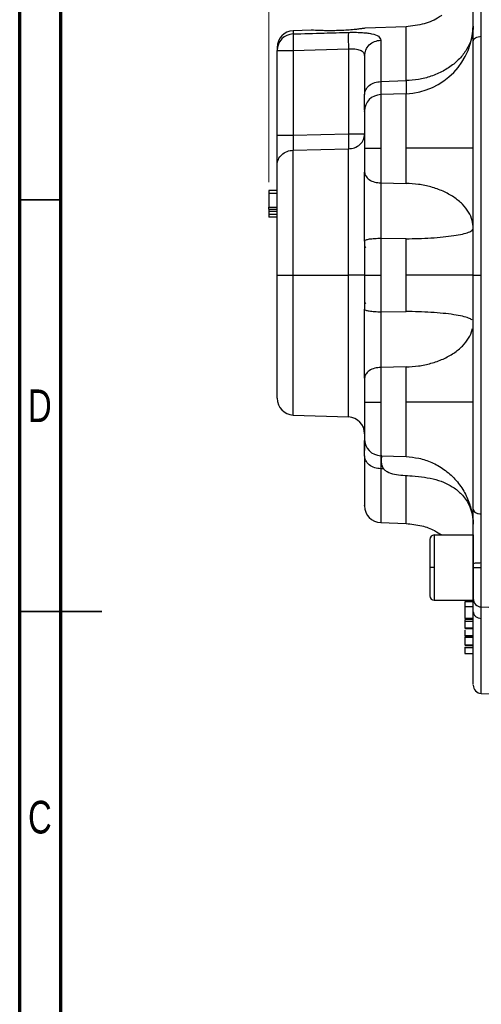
# Model space of a CAD drawing. Header units: inches. Extents: x 0.6 to 16.3, y 0.2 to 11.5.
# Tile 2 of 13: x 0.6 to 2.8, y 4 to 8.7. Entities that reach past the tile are written whole.
import ezdxf

# ---------------------------------------------------------------- set-up
doc = ezdxf.new("R2010")
doc.units = ezdxf.units.IN
doc.header["$MEASUREMENT"] = 0
doc.styles.add('SLDTEXTSTYLE0', font='TXT', dxfattribs={"width": 0.75})
doc.dimstyles.new('SLDDIMSTYLE5', dxfattribs={"dimtxt": 0.137795, "dimasz": 0.14, "dimexe": 0, "dimexo": 0.0625, "dimgap": 0.034449, "dimtad": 0, "dimdec": 1, "dimlfac": 1.5, "dimrnd": 1e-09, "dimzin": 4, "dimdsep": 46, "dimtxsty": 'SLDTEXTSTYLE0', "dimblk1": 'CLOSED', "dimblk2": 'CLOSED', "dimsah": 1, "dimcen": 0.09, "dimadec": 0, "dimazin": 1, "dimtfac": 1, "dimtdec": 1, "dimtofl": 0, "dimtmove": 0, "dimatfit": 3, "dimldrblk": 'CLOSED', "dimfxl": 0, "dimfrac": 2, "dimtolj": 1, "dimtzin": 12, "dimarcsym": 0})

# ---------------------------------------------------------------- blocks, each defined once
blk = doc.blocks.new('_Closed')
at = {"color": 0, "linetype": 'ByBlock', "lineweight": -2}
for p, q in [((-1, 0.166667), (0, 0)), ((-1, 0.166667), (-1, -0.166667)), ((0, 0), (-1, -0.166667)), ((0, 0), (-1, 0))]:
    blk.add_line(p, q, dxfattribs=at)
blk = doc.blocks.new('_D_6')
at = {"color": 7, "linetype": 'Continuous', "lineweight": 0}
for p, q in [((2.4952, 10.6309), (2.4532, 10.6309)), ((2.4532, 10.6309), (2.4532, 10.4121)), ((2.8006, 10.6309), (2.8426, 10.6309)), ((2.8426, 10.6309), (2.8426, 10.4121)), ((1.7827, 7.8997), (1.7827, 10.4718)), ((4.4777, 10.3428), (4.4777, 10.4718)), ((1.7827, 10.4324), (2.3323, 10.4324)), ((2.4532, 10.4121), (2.4952, 10.4121)), ((2.8426, 10.4121), (2.8006, 10.4121)), ((4.4777, 10.4324), (2.9635, 10.4324))]:
    blk.add_line(p, q, dxfattribs=at)
at = {"color": 7, "linetype": 'Continuous', "lineweight": 18, "xscale": 0.14, "yscale": 0.14, "rotation": 180.0000000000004}
blk.add_blockref('_Closed', (1.7827, 10.4324), dxfattribs=at)
at = {"color": 7, "linetype": 'Continuous', "lineweight": 18, "xscale": 0.14, "yscale": 0.14}
blk.add_blockref('_Closed', (4.4777, 10.4324), dxfattribs=at)
at = {"color": 7, "linetype": 'Continuous', "lineweight": 18, "char_height": 0.1378, "attachment_point": 1, "style": 'SLDTEXTSTYLE0'}
for s, insert in [('103', (2.4952, 10.5898)), ('4.0', (2.5206, 10.3836))]:
    blk.add_mtext(s, dxfattribs=dict(at, insert=insert))

msp = doc.modelspace()

# ---------------------------------------------------------------- linework, layer by layer
at = {"color": 7, "linetype": 'Continuous', "lineweight": 70}
for p, q in [((0.5906, 0.1969), (0.5906, 11.4961)), ((0.7874, 0.3937), (0.7874, 11.2992))]:
    msp.add_line(p, q, dxfattribs=at)
at = {"color": 7, "linetype": 'Continuous', "lineweight": 25}
for p, q in [((1.9859, 8.6277), (1.8999, 8.6247)), ((2.4396, 8.6435), (2.2433, 8.6366)), ((2.3185, 8.5799), (2.3185, 8.3817)), ((2.7999, 7.4553), (2.7999, 8.5981)), ((1.8227, 8.5304), (1.8999, 8.5304)), ((1.8227, 8.1251), (1.8227, 8.5304)), ((1.8999, 8.5304), (2.1641, 8.5382)), ((1.8999, 8.5304), (1.8999, 8.1251)), ((2.1641, 8.5382), (2.1641, 8.1307)), ((2.3185, 8.3817), (2.4396, 8.3859)), ((2.4396, 8.3235), (2.3185, 8.3193)), ((1.8999, 8.1251), (2.1641, 8.1307)), ((1.8999, 8.0536), (2.1641, 8.0595)), ((2.1641, 7.4553), (2.1641, 8.0595)), ((2.2413, 8.0633), (2.3185, 8.0633)), ((2.3185, 8.0633), (2.3185, 7.8966)), ((2.7613, 8.0633), (2.4396, 8.0633)), ((2.4396, 7.8944), (2.4396, 8.0633)), ((1.8999, 7.4553), (1.8999, 8.0536)), ((2.3185, 7.8966), (2.4396, 7.8944)), ((1.8227, 7.8604), (1.7827, 7.8604)), ((1.7827, 7.8465), (1.7827, 7.8456)), ((1.8227, 7.8456), (1.7827, 7.8456)), ((1.7827, 7.8456), (1.7827, 7.7799)), ((1.7827, 7.7799), (1.8227, 7.7799)), ((1.7827, 7.7703), (1.8227, 7.7703)), ((1.7827, 7.7608), (1.8227, 7.7608)), ((1.7827, 7.7608), (1.7827, 7.745)), ((1.8227, 7.745), (1.7827, 7.745)), ((1.8227, 7.7321), (1.7827, 7.7321)), ((2.2476, 7.5902), (2.2413, 7.584)), ((2.4396, 7.6295), (2.3185, 7.6304)), ((2.3185, 7.6304), (2.3185, 7.4553)), ((2.4396, 7.4553), (2.4396, 7.6295)), ((1.8227, 7.4553), (1.8999, 7.4553)), ((1.8999, 7.4553), (2.1641, 7.4553)), ((2.2413, 7.4553), (2.1641, 7.4553)), ((2.2413, 7.4553), (2.3185, 7.4553)), ((2.3185, 7.4553), (2.3185, 7.2802)), ((2.7613, 7.4553), (2.4396, 7.4553)), ((2.4396, 7.2811), (2.4396, 7.4553)), ((2.7613, 7.4553), (2.7999, 7.4553)), ((2.7999, 6.3125), (2.7999, 7.4553)), ((2.2413, 7.3265), (2.2476, 7.3204)), ((2.3185, 7.2802), (2.4396, 7.2811)), ((2.4396, 7.0161), (2.3185, 7.014)), ((2.3185, 7.014), (2.3185, 6.8473)), ((2.4396, 6.8473), (2.4396, 7.0161)), ((2.2413, 6.8473), (2.3185, 6.8473)), ((2.7613, 6.8473), (2.4396, 6.8473)), ((1.8999, 6.7859), (2.1641, 6.7767)), ((2.3185, 6.5913), (2.4396, 6.587)), ((2.3335, 6.5284), (2.3185, 6.5289)), ((2.3185, 6.2713), (2.4396, 6.2671)), ((2.5747, 6.212), (2.5747, 6.0557)), ((2.5747, 6.212), (2.7613, 6.212)), ((2.7613, 6.212), (2.7613, 5.8994)), ((2.7999, 6.0557), (2.7999, 6.0797)), ((2.5747, 6.0557), (2.5533, 6.0557)), ((2.5747, 6.0557), (2.5747, 5.8994)), ((2.7613, 6.0557), (2.7999, 6.0557)), ((2.759, 5.9512), (2.7613, 5.9339)), ((2.5747, 5.8994), (2.7613, 5.8994)), ((2.7613, 5.8993), (2.7213, 5.8993)), ((2.7213, 5.8993), (2.7213, 5.8975)), ((2.7613, 5.8918), (2.7213, 5.8918)), ((2.7613, 5.8675), (2.7213, 5.8675)), ((2.7999, 5.8677), (2.968, 5.8618)), ((2.7213, 5.8399), (2.7213, 5.8189)), ((2.7613, 5.8117), (2.7213, 5.8117)), ((2.7213, 5.8099), (2.7613, 5.8099)), ((2.7213, 5.8056), (2.7213, 5.7974)), ((2.7613, 5.7974), (2.7213, 5.7974)), ((2.7213, 5.7796), (2.7213, 5.7726)), ((2.7613, 5.7662), (2.7213, 5.7662)), ((2.7213, 5.765), (2.7613, 5.765)), ((2.7613, 5.7295), (2.7213, 5.7295)), ((2.7213, 5.7289), (2.7613, 5.7289)), ((2.7213, 5.7248), (2.7213, 5.7219)), ((2.7613, 5.7219), (2.7213, 5.7219)), ((2.7213, 5.6868), (2.7613, 5.6868)), ((2.7613, 5.6821), (2.7213, 5.6821)), ((2.7613, 5.6714), (2.7213, 5.6714)), ((2.7213, 5.6448), (2.7613, 5.6448)), ((2.7999, 5.4539), (2.968, 5.4481))]:
    msp.add_line(p, q, dxfattribs=at)
at = {"color": 8, "linetype": 'Continuous', "lineweight": 25}
for p, q in [((1.8999, 8.6247), (1.8999, 8.6093)), ((2.4396, 8.3859), (2.4396, 8.6435)), ((2.3185, 8.3193), (2.3185, 8.0633)), ((2.4396, 8.0633), (2.4396, 8.3235)), ((1.8999, 6.7859), (1.8999, 7.4553)), ((2.1641, 6.7767), (2.1641, 7.4553)), ((2.2413, 7.4613), (2.242, 7.4613)), ((2.3185, 6.8473), (2.3185, 6.5913)), ((2.4396, 6.587), (2.4396, 6.8473)), ((2.3185, 6.5289), (2.3185, 6.2713)), ((2.4396, 6.2671), (2.4396, 6.4957)), ((2.7999, 5.8677), (2.7999, 6.0557)), ((2.7999, 5.4539), (2.7999, 5.8123))]:
    msp.add_line(p, q, dxfattribs=at)
at = {"color": 7, "linetype": 'Continuous', "lineweight": 35}
for p, q in [((0.7874, 7.815), (0.5906, 7.815)), ((0.5906, 5.8465), (0.9843, 5.8465)), ((0.7874, 5.8465), (0.5906, 5.8465))]:
    msp.add_line(p, q, dxfattribs=at)
at = {"color": 7, "linetype": 'Continuous', "lineweight": 25}
for centre, radius, start, end in [((1.9027, 8.5447), 0.08, 92, 180), ((2.428, 8.6567), 0.3333, 272, 0), ((1.9021, 8.5299), 0.0794, 91.606, 179.636), ((2.3213, 8.2394), 0.08, 92, 180), ((1.9027, 6.8659), 0.08, 180, 268), ((2.1613, 6.6967), 0.08, 0, 88), ((2.3213, 6.6712), 0.08, 180, 268), ((2.3213, 6.3513), 0.08, 180, 268), ((2.5747, 6.1907), 0.0213, 90, 180), ((2.5747, 5.9207), 0.0213, 180, 270), ((2.8013, 5.9076), 0.04, 180, 268), ((2.8013, 5.4939), 0.04, 180, 268)]:
    msp.add_arc(centre, radius, start, end, dxfattribs=at)
for points, knots in [([(2.7613, 8.5753), (2.7613, 8.5947), (2.7613, 8.6337), (2.7613, 8.6992), (2.7613, 8.7674), (2.7613, 8.8131), (2.7613, 8.836)], [0, 0, 0, 0, 0.250001, 0.499962, 0.749995, 1, 1, 1, 1]), ([(2.7999, 8.5981), (2.7999, 8.6044), (2.7999, 8.6195), (2.7999, 8.6425), (2.7999, 8.6698), (2.7998, 8.6985), (2.7998, 8.735), (2.7999, 8.7792), (2.7999, 8.8123), (2.7999, 8.8309)], [0, 0, 0, 0, 0.093134, 0.221777, 0.318054, 0.456595, 0.594338, 0.772833, 1, 1, 1, 1]), ([(2.6099, 8.6986), (2.6063, 8.6958), (2.5818, 8.6772), (2.5245, 8.6538), (2.469, 8.6471), (2.4396, 8.6435)], [0, 0, 0, 0, 0.0744517, 0.5098894, 1, 1, 1, 1]), ([(2.1907, 8.6302), (2.1803, 8.6293), (2.1598, 8.6276), (2.1249, 8.6257), (2.09, 8.6248), (2.0567, 8.6248), (2.0274, 8.6255), (2.0044, 8.6265), (1.9889, 8.6275), (1.9869, 8.6276), (1.9859, 8.6277)], [0, 0, 0, 0, 0.125273, 0.250246, 0.375386, 0.500422, 0.625069, 0.749904, 0.874944, 1, 1, 1, 1]), ([(2.2433, 8.6366), (2.2427, 8.6365), (2.2413, 8.6363), (2.2303, 8.6348), (2.2139, 8.6327), (2.1984, 8.631), (2.1907, 8.6302)], [0, 0, 0, 0, 0.249961, 0.499802, 0.748817, 1, 1, 1, 1]), ([(2.7613, 8.6469), (2.7603, 8.6312), (2.7582, 8.5991), (2.7404, 8.5514), (2.7109, 8.5055), (2.6694, 8.4643), (2.6183, 8.4303), (2.5607, 8.4057), (2.5005, 8.3901), (2.4595, 8.3873), (2.4396, 8.3859)], [0, 0, 0, 0, 0.1168915, 0.2404663, 0.368936, 0.5000006, 0.6310651, 0.7595345, 0.883109, 1, 1, 1, 1]), ([(1.8999, 8.6093), (1.8996, 8.6068), (1.8992, 8.6018), (1.8989, 8.5831), (1.8992, 8.5585), (1.8996, 8.5398), (1.8999, 8.5304)], [0, 0, 0, 0, 0.250116, 0.5, 0.749884, 1, 1, 1, 1]), ([(1.8999, 8.6093), (1.9492, 8.6107), (2.0373, 8.6133), (2.1254, 8.6159), (2.1641, 8.617)], [0, 0, 0, 0, 0.559999, 1, 1, 1, 1]), ([(2.1641, 8.617), (2.1639, 8.614), (2.1633, 8.6081), (2.1632, 8.587), (2.1635, 8.5628), (2.1639, 8.5464), (2.1641, 8.5382)], [0, 0, 0, 0, 0.279847, 0.559288, 0.779608, 1, 1, 1, 1]), ([(2.1641, 8.617), (2.1745, 8.6172), (2.1953, 8.6176), (2.225, 8.6166), (2.2522, 8.6145), (2.2834, 8.6095), (2.3123, 8.5994), (2.3165, 8.5864), (2.3185, 8.5799)], [0, 0, 0, 0, 0.1208551, 0.2423816, 0.3650244, 0.4899097, 0.7430788, 1, 1, 1, 1]), ([(2.2413, 8.504), (2.2425, 8.5137), (2.2449, 8.5331), (2.2625, 8.558), (2.288, 8.5755), (2.3084, 8.5784), (2.3185, 8.5799)], [0, 0, 0, 0, 0.250161, 0.5, 0.749839, 1, 1, 1, 1]), ([(2.7613, 8.5753), (2.7619, 8.5782), (2.7631, 8.584), (2.7719, 8.5915), (2.7847, 8.5968), (2.7948, 8.5976), (2.7999, 8.5981)], [0, 0, 0, 0, 0.250161, 0.5, 0.749839, 1, 1, 1, 1]), ([(2.7613, 7.4553), (2.7613, 7.5317), (2.7613, 7.6838), (2.7613, 7.9078), (2.7613, 8.108), (2.7613, 8.283), (2.7613, 8.4347), (2.7613, 8.5286), (2.7613, 8.5753)], [0, 0, 0, 0, 0.192163, 0.382896, 0.571396, 0.717021, 0.85928, 1, 1, 1, 1]), ([(1.8227, 8.5439), (1.8227, 8.5442), (1.8227, 8.5461), (1.8227, 8.5377), (1.8227, 8.5304)], [0, 0, 0, 0, 0.120281, 1, 1, 1, 1]), ([(2.1641, 8.5382), (2.1696, 8.5384), (2.1803, 8.5388), (2.1954, 8.5379), (2.2086, 8.5359), (2.2201, 8.5325), (2.2294, 8.5277), (2.2389, 8.519), (2.2404, 8.51), (2.2413, 8.504)], [0, 0, 0, 0, 0.126169, 0.248232, 0.366939, 0.483104, 0.607902, 0.735397, 1, 1, 1, 1]), ([(2.2413, 8.504), (2.2413, 8.4915), (2.2413, 8.4666), (2.2413, 8.408), (2.2413, 8.3528), (2.2413, 8.3191)], [0, 0, 0, 0, 0.2796097, 0.5603032, 1, 1, 1, 1]), ([(2.2413, 8.3191), (2.2424, 8.3268), (2.2446, 8.3429), (2.2624, 8.3637), (2.2883, 8.3783), (2.3087, 8.3806), (2.3185, 8.3817)], [0, 0, 0, 0, 0.240554, 0.5, 0.759446, 1, 1, 1, 1]), ([(2.2413, 8.2446), (2.2413, 8.2525), (2.2413, 8.2692), (2.2413, 8.3019), (2.2413, 8.3191)], [0, 0, 0, 0, 0.473708, 1, 1, 1, 1]), ([(2.2413, 8.2374), (2.2413, 8.2379), (2.2413, 8.2397), (2.2413, 8.2234), (2.2413, 8.1907), (2.2413, 8.1485), (2.2413, 8.1062), (2.2413, 8.0772), (2.2413, 8.0633)], [0, 0, 0, 0, 0.076485, 0.289953, 0.512122, 0.684693, 0.848741, 1, 1, 1, 1]), ([(1.8227, 7.9821), (1.8227, 7.9909), (1.8227, 8.0083), (1.8227, 8.0464), (1.8227, 8.0861), (1.8227, 8.1121), (1.8227, 8.1251)], [0, 0, 0, 0, 0.280255, 0.559869, 0.779925, 1, 1, 1, 1]), ([(1.8999, 8.1251), (1.8997, 8.1172), (1.8994, 8.1007), (1.8994, 8.0803), (1.8995, 8.0639), (1.8998, 8.0572), (1.8999, 8.0536)], [0, 0, 0, 0, 0.2667771, 0.5593332, 0.7636571, 1, 1, 1, 1]), ([(2.1641, 8.0595), (2.1739, 8.0608), (2.1943, 8.0634), (2.2203, 8.08), (2.2381, 8.1037), (2.2403, 8.1219), (2.2413, 8.1307)], [0, 0, 0, 0, 0.240554, 0.499998, 0.759443, 1, 1, 1, 1]), ([(2.1641, 8.1307), (2.1643, 8.1234), (2.1645, 8.1088), (2.1647, 8.0885), (2.1645, 8.0711), (2.1643, 8.0634), (2.1641, 8.0595)], [0, 0, 0, 0, 0.250045, 0.5, 0.749955, 1, 1, 1, 1]), ([(2.2413, 8.0633), (2.2413, 8.0397), (2.2413, 7.9976), (2.2413, 7.9636), (2.2413, 7.9486)], [0, 0, 0, 0, 0.560002, 1, 1, 1, 1]), ([(1.8227, 7.9821), (1.8239, 7.9913), (1.8262, 8.0096), (1.8438, 8.0329), (1.8693, 8.0494), (1.8897, 8.0522), (1.8999, 8.0536)], [0, 0, 0, 0, 0.250161, 0.5, 0.749839, 1, 1, 1, 1]), ([(1.8227, 7.4553), (1.8227, 7.4958), (1.8227, 7.5779), (1.8227, 7.6963), (1.8227, 7.7969), (1.8227, 7.8765), (1.8227, 7.9375), (1.8227, 7.9675), (1.8227, 7.9821)], [0, 0, 0, 0, 0.1865154, 0.3775976, 0.5692409, 0.7175211, 0.8616245, 1, 1, 1, 1]), ([(2.2413, 7.9486), (2.2424, 7.9422), (2.2446, 7.9289), (2.2624, 7.9116), (2.2883, 7.8994), (2.3087, 7.8975), (2.3185, 7.8966)], [0, 0, 0, 0, 0.240554, 0.5, 0.759446, 1, 1, 1, 1]), ([(2.2413, 7.6185), (2.2413, 7.6481), (2.2413, 7.7072), (2.2413, 7.7949), (2.2413, 7.878), (2.2413, 7.9251), (2.2413, 7.9486)], [0, 0, 0, 0, 0.2506275, 0.5010018, 0.7505777, 1, 1, 1, 1]), ([(2.3185, 7.8966), (2.3185, 7.8836), (2.3184, 7.8595), (2.3183, 7.8137), (2.3183, 7.7715), (2.3183, 7.7346), (2.3183, 7.7123), (2.3184, 7.6872), (2.3184, 7.6602), (2.3185, 7.6392), (2.3185, 7.6304)], [0, 0, 0, 0, 0.1730747, 0.3225573, 0.5424161, 0.6421378, 0.7166316, 0.7777093, 0.9066754, 1, 1, 1, 1]), ([(2.7613, 7.6783), (2.7603, 7.6913), (2.7582, 7.7179), (2.7404, 7.7574), (2.7109, 7.7954), (2.6694, 7.8296), (2.6183, 7.8577), (2.5607, 7.8781), (2.5005, 7.891), (2.4595, 7.8933), (2.4396, 7.8944)], [0, 0, 0, 0, 0.116891, 0.240465, 0.368935, 0.5, 0.631065, 0.759535, 0.883109, 1, 1, 1, 1]), ([(1.7827, 7.8604), (1.7827, 7.8603), (1.7827, 7.8601), (1.7827, 7.8585), (1.7827, 7.8556), (1.7827, 7.8511), (1.7827, 7.8476), (1.7827, 7.8456)], [0, 0, 0, 0, 0.1964, 0.365956, 0.528371, 0.740116, 1, 1, 1, 1]), ([(1.7827, 7.7703), (1.7827, 7.771), (1.7827, 7.7724), (1.7827, 7.7751), (1.7827, 7.7777), (1.7827, 7.7795), (1.7827, 7.7798), (1.7827, 7.7799)], [0, 0, 0, 0, 0.115289, 0.228341, 0.468653, 0.732928, 1, 1, 1, 1]), ([(1.7827, 7.7703), (1.7827, 7.7693), (1.7827, 7.7674), (1.7827, 7.765), (1.7827, 7.7628), (1.7827, 7.7612), (1.7827, 7.7609), (1.7827, 7.7608)], [0, 0, 0, 0, 0.158877, 0.331351, 0.520526, 0.75776, 1, 1, 1, 1]), ([(1.7827, 7.745), (1.7827, 7.7432), (1.7827, 7.7396), (1.7827, 7.7355), (1.7827, 7.7328), (1.7827, 7.7323), (1.7827, 7.7321)], [0, 0, 0, 0, 0.301081, 0.598757, 0.813481, 1, 1, 1, 1]), ([(2.4396, 7.6295), (2.4595, 7.6297), (2.5005, 7.6303), (2.5607, 7.6332), (2.6183, 7.6378), (2.6694, 7.6442), (2.7109, 7.6519), (2.7404, 7.6605), (2.7582, 7.6694), (2.7603, 7.6754), (2.7613, 7.6783)], [0, 0, 0, 0, 0.116891, 0.240465, 0.368935, 0.5, 0.631065, 0.759535, 0.883109, 1, 1, 1, 1]), ([(2.3185, 7.6304), (2.3087, 7.6301), (2.2883, 7.6297), (2.2624, 7.6269), (2.2446, 7.623), (2.2424, 7.62), (2.2413, 7.6185)], [0, 0, 0, 0, 0.240554, 0.5, 0.759446, 1, 1, 1, 1]), ([(2.2413, 7.6185), (2.2413, 7.5882), (2.2413, 7.534), (2.2413, 7.4793), (2.2413, 7.4553)], [0, 0, 0, 0, 0.56, 1, 1, 1, 1]), ([(1.8227, 6.8659), (1.8227, 6.8679), (1.8227, 6.8721), (1.8227, 6.9064), (1.8227, 6.9621), (1.8227, 7.039), (1.8227, 7.1319), (1.8227, 7.2347), (1.8227, 7.3435), (1.8227, 7.4178), (1.8227, 7.4553)], [0, 0, 0, 0, 0.120329, 0.246113, 0.37532, 0.505573, 0.634385, 0.759034, 0.878561, 1, 1, 1, 1]), ([(2.2413, 7.4553), (2.2413, 7.4247), (2.2413, 7.37), (2.2413, 7.3159), (2.2413, 7.292)], [0, 0, 0, 0, 0.56, 1, 1, 1, 1]), ([(2.7613, 6.3353), (2.7613, 6.395), (2.7613, 6.5158), (2.7613, 6.714), (2.7613, 6.9093), (2.7613, 7.0979), (2.7613, 7.2754), (2.7613, 7.3953), (2.7613, 7.4553)], [0, 0, 0, 0, 0.1790368, 0.3623323, 0.5492331, 0.6983712, 0.8489626, 1, 1, 1, 1]), ([(2.2413, 6.962), (2.2413, 6.9856), (2.2413, 7.0329), (2.2413, 7.1161), (2.2413, 7.2038), (2.2413, 7.2626), (2.2413, 7.292)], [0, 0, 0, 0, 0.250628, 0.501002, 0.750578, 1, 1, 1, 1]), ([(2.2413, 7.292), (2.2424, 7.2906), (2.2446, 7.2876), (2.2624, 7.2836), (2.2883, 7.2809), (2.3087, 7.2804), (2.3185, 7.2802)], [0, 0, 0, 0, 0.240554, 0.5, 0.759446, 1, 1, 1, 1]), ([(2.3185, 7.2802), (2.3185, 7.2638), (2.3184, 7.2332), (2.3183, 7.1815), (2.3183, 7.1377), (2.3183, 7.1025), (2.3183, 7.0824), (2.3184, 7.06), (2.3184, 7.0373), (2.3185, 7.0209), (2.3185, 7.014)], [0, 0, 0, 0, 0.173075, 0.322557, 0.542416, 0.642138, 0.716631, 0.777709, 0.906675, 1, 1, 1, 1]), ([(2.7557, 7.2411), (2.7508, 7.2441), (2.7409, 7.2502), (2.7107, 7.2587), (2.6695, 7.2664), (2.6182, 7.2728), (2.5607, 7.2774), (2.5005, 7.2803), (2.4595, 7.2808), (2.4396, 7.2811)], [0, 0, 0, 0, 0.137574, 0.283447, 0.432267, 0.581087, 0.72696, 0.867274, 1, 1, 1, 1]), ([(2.4396, 7.0161), (2.4595, 7.0173), (2.5005, 7.0196), (2.5607, 7.0325), (2.6183, 7.0529), (2.6694, 7.081), (2.7111, 7.1151), (2.7398, 7.1533), (2.7546, 7.1818), (2.7565, 7.1972), (2.7567, 7.199)], [0, 0, 0, 0, 0.129975, 0.267381, 0.410231, 0.555966, 0.701701, 0.84455, 0.981957, 1, 1, 1, 1]), ([(2.3185, 7.014), (2.3087, 7.0131), (2.2883, 7.0112), (2.2624, 6.999), (2.2446, 6.9817), (2.2424, 6.9684), (2.2413, 6.962)], [0, 0, 0, 0, 0.240554, 0.5, 0.759446, 1, 1, 1, 1]), ([(2.2413, 6.962), (2.2413, 6.9425), (2.2413, 6.9077), (2.2413, 6.8657), (2.2413, 6.8473)], [0, 0, 0, 0, 0.559999, 1, 1, 1, 1]), ([(2.2413, 6.8473), (2.2413, 6.8293), (2.2413, 6.7917), (2.2413, 6.7393), (2.2413, 6.6999), (2.2413, 6.6784), (2.2413, 6.6703), (2.2413, 6.6718), (2.2413, 6.6721)], [0, 0, 0, 0, 0.194619, 0.408125, 0.630333, 0.802933, 0.967008, 1, 1, 1, 1]), ([(2.2413, 6.5914), (2.2413, 6.6088), (2.2413, 6.641), (2.2413, 6.6573), (2.2413, 6.6649)], [0, 0, 0, 0, 0.5387331, 1, 1, 1, 1]), ([(2.2445, 6.6518), (2.2443, 6.6518), (2.2428, 6.6525), (2.242, 6.6441), (2.2414, 6.6305), (2.2414, 6.619), (2.2414, 6.6155)], [0, 0, 0, 0, 0.0545104, 0.5134712, 0.8515516, 1, 1, 1, 1]), ([(2.3185, 6.5289), (2.3087, 6.53), (2.2883, 6.5323), (2.2624, 6.5469), (2.2446, 6.5677), (2.2424, 6.5837), (2.2413, 6.5914)], [0, 0, 0, 0, 0.240554, 0.5, 0.759446, 1, 1, 1, 1]), ([(2.2413, 6.5914), (2.2413, 6.5605), (2.2413, 6.4972), (2.2413, 6.4259), (2.2413, 6.3762), (2.2413, 6.3516), (2.2413, 6.3539), (2.2413, 6.3546)], [0, 0, 0, 0, 0.212351, 0.433219, 0.660572, 0.891961, 1, 1, 1, 1]), ([(2.3183, 6.591), (2.3183, 6.5903), (2.3183, 6.5881), (2.3183, 6.5806), (2.3183, 6.5716), (2.3184, 6.5608), (2.3184, 6.547), (2.3185, 6.5342), (2.3185, 6.5289)], [0, 0, 0, 0, 0.090904, 0.289024, 0.437024, 0.558368, 0.814589, 1, 1, 1, 1]), ([(2.3231, 6.5911), (2.323, 6.5908), (2.3227, 6.5886), (2.3217, 6.5822), (2.3202, 6.5742), (2.3205, 6.5615), (2.3224, 6.5499), (2.326, 6.5384), (2.334, 6.5253), (2.3537, 6.5106), (2.3853, 6.5019), (2.4258, 6.4976), (2.4741, 6.4943), (2.5269, 6.4893), (2.5817, 6.4785), (2.6302, 6.4614), (2.6741, 6.4364), (2.7063, 6.408), (2.7302, 6.3767), (2.7465, 6.3452), (2.7575, 6.3127), (2.7587, 6.2902), (2.7591, 6.2813)], [0, 0, 0, 0, 0.005798, 0.040036, 0.07761, 0.110432, 0.125672, 0.140508, 0.168486, 0.19466, 0.250143, 0.312912, 0.379452, 0.467971, 0.551686, 0.630801, 0.699082, 0.78296, 0.832554, 0.889297, 0.956392, 1, 1, 1, 1]), ([(2.4396, 6.587), (2.4602, 6.5852), (2.5023, 6.5815), (2.5641, 6.5605), (2.6234, 6.527), (2.6758, 6.4805), (2.7105, 6.4336), (2.7317, 6.3928), (2.744, 6.3617), (2.7526, 6.3314), (2.7579, 6.3051), (2.7608, 6.2822), (2.7612, 6.27), (2.7613, 6.2637)], [0, 0, 0, 0, 0.1107142, 0.2272828, 0.3487793, 0.4755394, 0.6027033, 0.6635564, 0.7225575, 0.7829666, 0.8495293, 0.9227586, 1, 1, 1, 1]), ([(2.7613, 6.3353), (2.7619, 6.3325), (2.763, 6.3267), (2.7719, 6.3191), (2.7848, 6.3137), (2.795, 6.3129), (2.7999, 6.3125)], [0, 0, 0, 0, 0.240554, 0.5, 0.759446, 1, 1, 1, 1]), ([(2.7613, 6.0746), (2.7613, 6.0975), (2.7613, 6.1432), (2.7613, 6.2113), (2.7613, 6.2769), (2.7613, 6.3158), (2.7613, 6.3353)], [0, 0, 0, 0, 0.250001, 0.499962, 0.749995, 1, 1, 1, 1]), ([(2.4396, 6.2671), (2.465, 6.2645), (2.512, 6.2596), (2.5694, 6.238), (2.5992, 6.2192), (2.6107, 6.212)], [0, 0, 0, 0, 0.418984, 0.77736, 1, 1, 1, 1]), ([(2.7999, 6.0797), (2.7999, 6.0873), (2.7999, 6.1053), (2.7999, 6.1313), (2.7999, 6.1609), (2.7998, 6.1912), (2.7998, 6.2269), (2.7999, 6.2688), (2.7999, 6.2968), (2.7999, 6.3125)], [0, 0, 0, 0, 0.093134, 0.221777, 0.318053, 0.456595, 0.594338, 0.772833, 1, 1, 1, 1]), ([(2.5533, 6.1907), (2.5533, 6.1893), (2.5533, 6.1865), (2.5533, 6.1659), (2.5533, 6.1354), (2.5533, 6.0974), (2.5533, 6.0684), (2.5533, 6.0557)], [0, 0, 0, 0, 0.210205, 0.409623, 0.590448, 0.819175, 1, 1, 1, 1]), ([(2.7613, 6.0746), (2.7619, 6.0753), (2.7631, 6.0766), (2.7719, 6.0782), (2.7847, 6.0794), (2.7948, 6.0796), (2.7999, 6.0797)], [0, 0, 0, 0, 0.250161, 0.5, 0.749839, 1, 1, 1, 1]), ([(2.5533, 6.0557), (2.5533, 6.0429), (2.5533, 6.014), (2.5533, 5.9759), (2.5533, 5.9454), (2.5533, 5.9249), (2.5533, 5.9221), (2.5533, 5.9207)], [0, 0, 0, 0, 0.180825, 0.409552, 0.590377, 0.789795, 1, 1, 1, 1]), ([(2.7613, 6.0557), (2.7613, 6.0592), (2.7613, 6.0655), (2.7613, 6.0718), (2.7613, 6.0746)], [0, 0, 0, 0, 0.558993, 1, 1, 1, 1]), ([(2.7613, 5.9094), (2.7613, 5.9092), (2.7613, 5.9087), (2.7613, 5.9244), (2.7613, 5.9549), (2.7613, 6.0002), (2.7613, 6.0372), (2.7613, 6.0557)], [0, 0, 0, 0, 0.119124, 0.323517, 0.523593, 0.760994, 1, 1, 1, 1]), ([(2.7213, 5.8915), (2.7213, 5.8915), (2.7213, 5.8913), (2.7213, 5.8871), (2.7213, 5.8805), (2.7213, 5.8744), (2.7213, 5.8697), (2.7213, 5.8675)], [0, 0, 0, 0, 0.117273, 0.456294, 0.660302, 0.848446, 1, 1, 1, 1]), ([(2.7613, 5.8451), (2.7613, 5.8571), (2.7613, 5.881), (2.7613, 5.9015), (2.7613, 5.9059), (2.7613, 5.9076)], [0, 0, 0, 0, 0.379623, 0.759288, 1, 1, 1, 1]), ([(2.7213, 5.8752), (2.7213, 5.8699), (2.7213, 5.8591), (2.7213, 5.8463), (2.7213, 5.8399)], [0, 0, 0, 0, 0.495624, 1, 1, 1, 1]), ([(2.7213, 5.8675), (2.7213, 5.8648), (2.7213, 5.8587), (2.7213, 5.8464), (2.7213, 5.834), (2.7213, 5.8232), (2.7213, 5.816), (2.7213, 5.813), (2.7213, 5.8117)], [0, 0, 0, 0, 0.131197, 0.289538, 0.563982, 0.726019, 0.874475, 1, 1, 1, 1]), ([(2.7613, 5.8451), (2.7619, 5.8409), (2.7631, 5.8325), (2.7719, 5.8218), (2.7847, 5.8142), (2.7948, 5.8129), (2.7999, 5.8123)], [0, 0, 0, 0, 0.250161, 0.5, 0.749839, 1, 1, 1, 1]), ([(2.7613, 5.497), (2.7613, 5.4968), (2.7613, 5.4964), (2.7613, 5.524), (2.7613, 5.5737), (2.7613, 5.6454), (2.7613, 5.7343), (2.7613, 5.8084), (2.7613, 5.8451)], [0, 0, 0, 0, 0.123584, 0.304305, 0.483277, 0.658797, 0.831173, 1, 1, 1, 1]), ([(2.7213, 5.7974), (2.7213, 5.7938), (2.7213, 5.7862), (2.7213, 5.7774), (2.7213, 5.7701), (2.7213, 5.7674), (2.7213, 5.7662)], [0, 0, 0, 0, 0.264087, 0.569547, 0.802272, 1, 1, 1, 1]), ([(2.7213, 5.7564), (2.7213, 5.7532), (2.7213, 5.7451), (2.7213, 5.7354), (2.7213, 5.7313), (2.7213, 5.7295)], [0, 0, 0, 0, 0.26471, 0.664265, 1, 1, 1, 1]), ([(2.7213, 5.7369), (2.7213, 5.7369), (2.7213, 5.7364), (2.7213, 5.7354), (2.7213, 5.7345)], [0, 0, 0, 0, 0.108602, 1, 1, 1, 1]), ([(2.7213, 5.7219), (2.7213, 5.718), (2.7213, 5.7095), (2.7213, 5.6985), (2.7213, 5.6912), (2.7213, 5.6882), (2.7213, 5.6872), (2.7213, 5.6869), (2.7213, 5.6868)], [0, 0, 0, 0, 0.292727, 0.632794, 0.881127, 0.929569, 0.969264, 1, 1, 1, 1]), ([(2.7213, 5.6758), (2.7213, 5.6756), (2.7213, 5.6727), (2.7213, 5.672), (2.7213, 5.6714)], [0, 0, 0, 0, 0.071418, 1, 1, 1, 1]), ([(2.7213, 5.6758), (2.7213, 5.672), (2.7213, 5.6637), (2.7213, 5.6539), (2.7213, 5.6478), (2.7213, 5.6455), (2.7213, 5.6449), (2.7213, 5.6448), (2.7213, 5.6448)], [0, 0, 0, 0, 0.292727, 0.632794, 0.881127, 0.929569, 0.969264, 1, 1, 1, 1])]:
    msp.add_open_spline(points, degree=3, knots=knots, dxfattribs=at)
at = {"color": 8, "linetype": 'Continuous', "lineweight": 25}
for points, knots in [([(2.3185, 8.3817), (2.3185, 8.372), (2.3184, 8.3538), (2.3183, 8.3323), (2.3183, 8.3239), (2.3183, 8.3193)], [0, 0, 0, 0, 0.343044, 0.639327, 1, 1, 1, 1]), ([(2.4396, 8.3859), (2.44, 8.3721), (2.4406, 8.3459), (2.4407, 8.3324), (2.4408, 8.326)], [0, 0, 0, 0, 0.5256, 1, 1, 1, 1]), ([(2.7999, 5.8123), (2.7999, 5.8224), (2.7999, 5.8403), (2.7998, 5.8552), (2.7998, 5.8645), (2.7998, 5.8667), (2.7999, 5.8675)], [0, 0, 0, 0, 0.370779, 0.662116, 0.886937, 1, 1, 1, 1])]:
    msp.add_open_spline(points, degree=3, knots=knots, dxfattribs=at)
at = {"color": 7, "linetype": 'Continuous', "lineweight": 25}
for points in [[(1.8227, 8.1251), (1.8238, 8.1251), (1.8261, 8.1251), (1.8438, 8.1251), (1.8693, 8.1251), (1.8897, 8.1251), (1.8999, 8.1251)], [(2.1641, 8.1307), (2.1743, 8.1307), (2.1947, 8.1307), (2.2202, 8.1307), (2.2379, 8.1307), (2.2402, 8.1307), (2.2413, 8.1307)]]:
    msp.add_open_spline(points, degree=3, dxfattribs=at)

# ---------------------------------------------------------------- texts
at = {"color": 7, "linetype": 'Continuous', "lineweight": 0, "char_height": 0.1562, "attachment_point": 2, "style": 'SLDTEXTSTYLE0'}
for s, insert in [('D', (0.6871, 6.9085)), ('C', (0.6873, 4.94))]:
    msp.add_mtext(s, dxfattribs=dict(at, insert=insert))

# ---------------------------------------------------------------- dimensions: what is measured, and where the dimension line sits
at = {"color": 7, "linetype": 'Continuous', "lineweight": 18}
dim = msp.add_linear_dim(base=(4.4777, 10.4324), p1=(1.7827, 7.8604), p2=(4.4777, 10.3035), dimstyle='SLDDIMSTYLE5', dxfattribs=at)
dim.commit()
dim.dimension.update_dxf_attribs({"geometry": '_D_6', "text_midpoint": (2.6479, 10.4324), "dimtype": 160})

doc.saveas('drawing.dxf')
